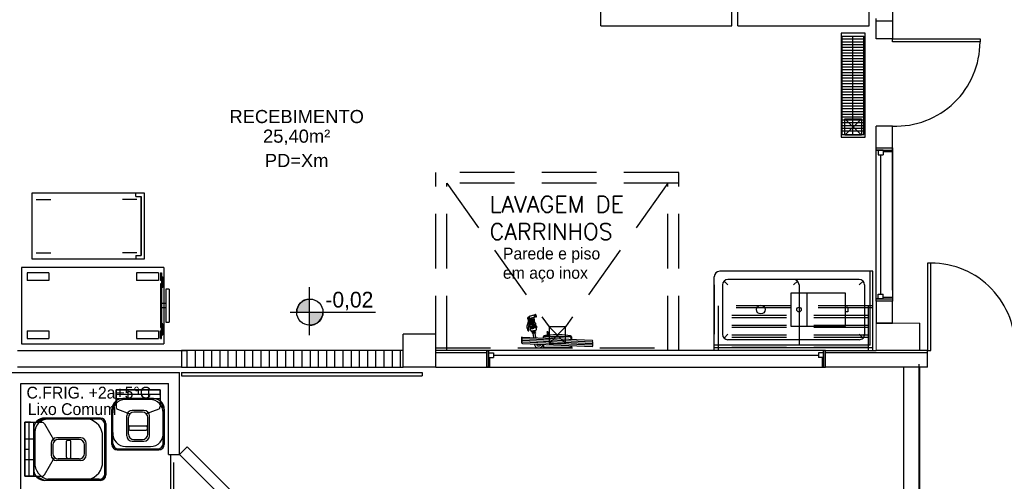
# Model space of a CAD drawing. Header units: millimetres. Extents: x 4 to 3534, y 14 to 98.
# Tile 98 of 161: x 31.14 to 40.15, y 33.5 to 37.72. Entities that reach past the tile are written whole.
import ezdxf

# ---------------------------------------------------------------- set-up
doc = ezdxf.new("R2010")
doc.units = ezdxf.units.MM
doc.header["$MEASUREMENT"] = 0
doc.linetypes.add('Dashed', pattern=[0.75, 0.5, -0.25])
doc.layers.add('AF-Colunas', color=7, linetype='Continuous', lineweight=20)
doc.styles.add('Arial', font='arial.ttf')
doc.styles.add('CenturyGothic', font='GOTHIC.TTF')
doc.styles.add('ROMANS', font='ROMANS')

msp = doc.modelspace()

# ---------------------------------------------------------------- hatches: boundary and pattern name
at = {"linetype": 'Continuous'}
for color, points in [(7, [(33.6909, 35.05014), (33.7904, 35.05014), (33.7904, 35.16994), (33.7604, 35.16484), (33.7327, 35.15224), (33.709, 35.13304), (33.6909, 35.10854), (33.6795, 35.08034), (33.6756, 35.05014), (33.6909, 35.05014)]), (7, [(33.7904, 34.93024), (33.821, 34.93314), (33.8443, 34.94044), (33.8681, 34.95444), (33.888, 34.97354), (33.9031, 34.99674), (33.9125, 35.02264), (33.9156, 35.05014), (33.7904, 35.05014), (33.7904, 34.93024)]), (256, [(35.8032, 34.97264), (35.8198, 34.96844), (35.8199, 34.96774), (35.8032, 34.97264)])]:
    msp.add_hatch(color=color, dxfattribs=at).paths.add_polyline_path(points)

# ---------------------------------------------------------------- linework, layer by layer
at = {"color": 7}
for p, q in [((36.4554, 37.66824), (36.4554, 38.66824)), ((37.6554, 37.66824), (37.6554, 38.66824)), ((37.7082, 37.66824), (37.7082, 38.66824)), ((38.9082, 37.66824), (38.9082, 38.66824)), ((39.1232, 38.31444), (39.1232, 37.71444)), ((38.9732, 37.71444), (38.9732, 37.73344)), ((36.4554, 37.66824), (37.6554, 37.66824)), ((37.7082, 37.66824), (38.9082, 37.66824)), ((38.9732, 37.55014), (38.9732, 37.71444)), ((38.9732, 37.71444), (39.1232, 37.71444)), ((39.1232, 37.71444), (39.1232, 37.55014)), ((38.6627, 37.57344), (38.8617, 37.57344)), ((38.6627, 36.67344), (38.6627, 37.57344)), ((38.6627, 37.54744), (38.8617, 37.54744)), ((38.7617, 36.67344), (38.7617, 37.57344)), ((38.8617, 36.67344), (38.8617, 37.57344)), ((39.1232, 37.55014), (38.9732, 37.55014)), ((38.6627, 37.52244), (38.8617, 37.52244)), ((38.6627, 37.49744), (38.8617, 37.49744)), ((38.6627, 37.47144), (38.8617, 37.47144)), ((38.6627, 37.44644), (38.8617, 37.44644)), ((38.6627, 37.42044), (38.8617, 37.42044)), ((38.6627, 37.39544), (38.8617, 37.39544)), ((38.6627, 37.36944), (38.8617, 37.36944)), ((38.6627, 37.34444), (38.8617, 37.34444)), ((38.6627, 37.31844), (38.8617, 37.31844)), ((38.6627, 37.29344), (38.8617, 37.29344)), ((38.6627, 37.26744), (38.8617, 37.26744)), ((38.6627, 37.24244), (38.8617, 37.24244)), ((38.6627, 37.21644), (38.8617, 37.21644)), ((38.6627, 37.19144), (38.8617, 37.19144)), ((38.6627, 37.16544), (38.8617, 37.16544)), ((38.6627, 37.14044), (38.8617, 37.14044)), ((38.6627, 37.11444), (38.8617, 37.11444)), ((38.6627, 37.08944), (38.8617, 37.08944)), ((38.6627, 37.06344), (38.8617, 37.06344)), ((38.6627, 37.03844), (38.8617, 37.03844)), ((38.6627, 37.01244), (38.8617, 37.01244)), ((38.6627, 36.98744), (38.8617, 36.98744)), ((38.6627, 36.96144), (38.8617, 36.96144)), ((38.6627, 36.93644), (38.8617, 36.93644)), ((38.6627, 36.91044), (38.8617, 36.91044)), ((38.6627, 36.88544), (38.8617, 36.88544)), ((38.6627, 36.85944), (38.8617, 36.85944)), ((38.6627, 36.83444), (38.8617, 36.83444)), ((38.6627, 36.80844), (38.8617, 36.80844)), ((38.6627, 36.78344), (38.8617, 36.78344)), ((38.6627, 36.75744), (38.8617, 36.75744)), ((38.6627, 36.73244), (38.8617, 36.73244)), ((38.8382, 36.66764), (38.6882, 36.81764)), ((38.6882, 36.66764), (38.8382, 36.81764)), ((38.9732, 35.25124), (38.9732, 36.75124)), ((39.1232, 36.75124), (38.9732, 36.75124)), ((39.1232, 36.55124), (39.1232, 36.75124)), ((38.6627, 36.70644), (38.8617, 36.70644)), ((38.6627, 36.67344), (38.8617, 36.67344)), ((38.9732, 36.55124), (39.1232, 36.55124)), ((38.9732, 35.15124), (38.9732, 36.55124)), ((39.1232, 35.25124), (39.1232, 36.55124)), ((39.1232, 36.55124), (39.1232, 35.15124)), ((39.0376, 36.53224), (38.9732, 36.53224)), ((38.9732, 36.53224), (39.1232, 36.53224)), ((38.9932, 36.53224), (38.9932, 36.48774)), ((38.9932, 36.48774), (39.0376, 36.48774)), ((39.0154, 35.21474), (39.0154, 36.48774)), ((39.0376, 36.53224), (39.0376, 36.48774)), ((39.0376, 36.51954), (39.1232, 36.51954)), ((39.1232, 36.51664), (39.1232, 36.54844)), ((32.2046, 36.10694), (32.2046, 36.13694)), ((32.2046, 36.10694), (32.2546, 36.10694)), ((32.2846, 36.13694), (32.2546, 36.13694)), ((32.2546, 36.10694), (32.2546, 35.56694)), ((31.2949, 36.08144), (31.4277, 36.08144)), ((32.2143, 36.08144), (32.0815, 36.08144)), ((31.2949, 35.59244), (31.4277, 35.59244)), ((32.2143, 35.59244), (32.0815, 35.59244)), ((32.2046, 35.56694), (32.2546, 35.56694)), ((32.2046, 35.56694), (32.2046, 35.53694)), ((32.2546, 35.53694), (32.2846, 35.53694)), ((32.4606, 35.45904), (31.1606, 35.45904)), ((31.1606, 35.45904), (31.1606, 34.75904)), ((32.4606, 35.45904), (32.4606, 34.75904)), ((38.9432, 35.42324), (37.5432, 35.42324)), ((38.9182, 34.74824), (38.9182, 35.42324)), ((38.9432, 34.72324), (38.9432, 35.42324)), ((37.4932, 34.72324), (37.4932, 35.37324)), ((37.4932, 35.29824), (37.4932, 34.84824)), ((37.5682, 35.29824), (37.5682, 34.84824)), ((37.6182, 35.29824), (37.5828, 35.33364)), ((38.2182, 35.34824), (37.6182, 35.34824)), ((38.8182, 35.34824), (38.2182, 35.34824)), ((38.2182, 35.29824), (38.2536, 35.33364)), ((38.2682, 35.29824), (38.2682, 34.84824)), ((38.8182, 35.29824), (38.8536, 35.33364)), ((38.8682, 35.29824), (38.8682, 34.84824)), ((32.4806, 35.25904), (32.4806, 34.95904)), ((32.5106, 35.25904), (32.4806, 35.25904)), ((32.5106, 35.25904), (32.5106, 34.95904)), ((33.7904, 35.27984), (33.7904, 34.83984)), ((38.9932, 35.21474), (39.0376, 35.21474)), ((38.9932, 35.17034), (38.9932, 35.21474)), ((39.0376, 35.17034), (39.0376, 35.21474)), ((32.4806, 35.12904), (32.4406, 35.12904)), ((33.7904, 35.16994), (33.7904, 34.93024)), ((39.0376, 35.17034), (38.9732, 35.17034)), ((38.9732, 35.17034), (39.1232, 35.17034)), ((39.1232, 35.15124), (38.9732, 35.15124)), ((38.9732, 35.15124), (38.9732, 34.94824)), ((39.1232, 35.18304), (39.0376, 35.18304)), ((39.1232, 34.94824), (39.1232, 35.15124)), ((32.4806, 35.08904), (32.4406, 35.08904)), ((33.6155, 35.05014), (34.3955, 35.05014)), ((33.6756, 35.05014), (33.9156, 35.05014)), ((35.8439, 35.02284), (35.8111, 35.01404)), ((35.8497, 35.00644), (35.8456, 35.02184)), ((35.8546, 35.02214), (35.8461, 35.01984)), ((35.8546, 35.02214), (35.8508, 35.02104)), ((35.8593, 35.02694), (35.8522, 35.02504)), ((35.8671, 35.01114), (35.8636, 35.02454)), ((32.4806, 34.95904), (32.5106, 34.95904)), ((35.7939, 34.97174), (35.7804, 34.92064)), ((35.7904, 34.98624), (35.788, 34.98674)), ((35.7909, 34.98704), (35.7883, 34.98754)), ((35.791, 34.98784), (35.7885, 34.98834)), ((35.7912, 34.98874), (35.7888, 34.98914)), ((35.7913, 34.98954), (35.789, 34.98994)), ((35.7915, 34.99034), (35.7893, 34.99084)), ((35.7917, 34.99124), (35.7895, 34.99164)), ((35.7918, 34.99204), (35.7897, 34.99244)), ((35.792, 34.99294), (35.7899, 34.99334)), ((35.7922, 34.99374), (35.7901, 34.99414)), ((35.7923, 34.99454), (35.7903, 34.99494)), ((35.7925, 34.99544), (35.7904, 34.99584)), ((35.7927, 34.99624), (35.7906, 34.99664)), ((35.7928, 34.99714), (35.7907, 34.99754)), ((35.7908, 34.98654), (35.7942, 35.00424)), ((35.793, 34.99794), (35.7908, 34.99834)), ((35.7931, 34.99874), (35.791, 34.99924)), ((35.7933, 34.99964), (35.7911, 35.00004)), ((35.7936, 35.00134), (35.7912, 35.00174)), ((35.7935, 35.00044), (35.7912, 35.00094)), ((35.7938, 35.00214), (35.7913, 35.00264)), ((35.7941, 35.00384), (35.7914, 35.00434)), ((35.794, 35.00294), (35.7914, 35.00344)), ((35.8039, 34.97724), (35.7918, 34.90124)), ((35.8032, 34.97264), (35.8199, 34.96774)), ((35.8032, 34.97264), (35.8198, 34.96844)), ((35.8033, 34.98094), (35.808, 34.98284)), ((35.8432, 34.94234), (35.8046, 34.93864)), ((35.8405, 34.95124), (35.8047, 34.94784)), ((35.8469, 34.93344), (35.8048, 34.92944)), ((35.8388, 34.96034), (35.8051, 34.95714)), ((35.8381, 34.96944), (35.8058, 34.96644)), ((35.8383, 34.97874), (35.8069, 34.97574)), ((35.8432, 35.00114), (35.8076, 34.99164)), ((35.8396, 34.98804), (35.8084, 34.98504)), ((35.8147, 34.98564), (35.818, 34.98704)), ((35.8174, 34.99424), (35.8181, 34.98604)), ((35.819, 34.97684), (35.8199, 34.96774)), ((35.8207, 34.95864), (35.8216, 34.94944)), ((35.8225, 34.94034), (35.8233, 34.93124)), ((35.8582, 35.00874), (35.8497, 35.00644)), ((35.8544, 35.00774), (35.8582, 35.00874)), ((35.8647, 35.00694), (35.8575, 35.00504)), ((38.9732, 34.94824), (39.1232, 34.94824)), ((39.1232, 34.94824), (38.9732, 34.94824)), ((39.3732, 34.69824), (39.3732, 34.94824)), ((34.6482, 34.69824), (34.6482, 34.84824)), ((34.9482, 34.84824), (34.6482, 34.84824)), ((34.9482, 34.69824), (34.9482, 34.84824)), ((35.8519, 34.92464), (35.8054, 34.92024)), ((35.8582, 34.91604), (35.8063, 34.91114)), ((35.8663, 34.90764), (35.8075, 34.90204)), ((35.8579, 34.88124), (35.8215, 34.87594)), ((35.8215, 34.87594), (35.8222, 34.87134)), ((35.8586, 34.87664), (35.8222, 34.87134)), ((35.8242, 34.92204), (35.8251, 34.91294)), ((35.8259, 34.90384), (35.8261, 34.90144)), ((35.8546, 34.87554), (35.8259, 34.87134)), ((35.826, 34.87184), (35.8266, 34.86814)), ((35.8548, 34.87474), (35.8261, 34.87054)), ((35.8549, 34.87394), (35.8263, 34.86974)), ((35.8551, 34.87314), (35.8264, 34.86894)), ((35.8553, 34.87234), (35.8266, 34.86814)), ((35.8573, 34.86734), (35.8277, 34.86644)), ((35.8277, 34.86644), (35.8291, 34.85654)), ((35.8586, 34.85734), (35.8291, 34.85654)), ((35.8341, 34.85664), (35.8395, 34.81814)), ((35.8343, 34.87784), (35.835, 34.87314)), ((35.8475, 34.87974), (35.8482, 34.87514)), ((35.8539, 34.85724), (35.8594, 34.81724)), ((35.8547, 34.87604), (35.8553, 34.87234)), ((35.8573, 34.86734), (35.8586, 34.85734)), ((35.8579, 34.88124), (35.8586, 34.87664)), ((35.9671, 34.86144), (35.9671, 34.83314)), ((35.9707, 34.86144), (35.9707, 34.83314)), ((36.1331, 34.76454), (35.9831, 34.91454)), ((35.9831, 34.76454), (36.1331, 34.91454)), ((37.6182, 34.84824), (37.5828, 34.81284)), ((38.2682, 34.90484), (38.2682, 34.75484)), ((38.8182, 34.84824), (38.8536, 34.81284)), ((31.1606, 34.75904), (32.4606, 34.75904)), ((35.7384, 34.82274), (36.3771, 34.79374)), ((35.7386, 34.80814), (36.3774, 34.77914)), ((35.7389, 34.79354), (36.3777, 34.76454)), ((35.7391, 34.77894), (36.3779, 34.74994)), ((35.7394, 34.76434), (36.3782, 34.73534)), ((35.9281, 34.82394), (35.9281, 34.81414)), ((35.9281, 34.75584), (35.9281, 34.72324)), ((35.9331, 34.81824), (35.9331, 34.81394)), ((35.9331, 34.75554), (35.9331, 34.72824)), ((35.9431, 34.82824), (36.1731, 34.82824)), ((35.9431, 34.82824), (36.1731, 34.82824)), ((35.9716, 34.83314), (35.9662, 34.83314)), ((35.9716, 34.83834), (35.9716, 34.83314)), ((36.1831, 34.81824), (36.1831, 34.80254)), ((36.1881, 34.82404), (36.1881, 34.80234)), ((38.2182, 34.79824), (37.6182, 34.79824)), ((38.8182, 34.79824), (38.2182, 34.79824)), ((31.1232, 34.69824), (32.6755, 34.69824)), ((32.6232, 34.69824), (32.6232, 34.54824)), ((34.6482, 34.69824), (32.6232, 34.69824)), ((32.6755, 34.54824), (32.6755, 34.69824)), ((32.7505, 34.54824), (32.7505, 34.69824)), ((32.8255, 34.54824), (32.8255, 34.69824)), ((32.9005, 34.54824), (32.9005, 34.69824)), ((32.9755, 34.54824), (32.9755, 34.69824)), ((33.0505, 34.54824), (33.0505, 34.69824)), ((33.1255, 34.54824), (33.1255, 34.69824)), ((33.2005, 34.54824), (33.2005, 34.69824)), ((33.2755, 34.54824), (33.2755, 34.69824)), ((33.3505, 34.54824), (33.3505, 34.69824)), ((33.4255, 34.54824), (33.4255, 34.69824)), ((33.5005, 34.54824), (33.5005, 34.69824)), ((33.5755, 34.54824), (33.5755, 34.69824)), ((33.6505, 34.54824), (33.6505, 34.69824)), ((33.7255, 34.54824), (33.7255, 34.69824)), ((33.8005, 34.54824), (33.8005, 34.69824)), ((33.8755, 34.54824), (33.8755, 34.69824)), ((33.9505, 34.54824), (33.9505, 34.69824)), ((34.0255, 34.54824), (34.0255, 34.69824)), ((34.1005, 34.54824), (34.1005, 34.69824)), ((34.1755, 34.54824), (34.1755, 34.69824)), ((34.2505, 34.54824), (34.2505, 34.69824)), ((34.3255, 34.54824), (34.3255, 34.69824)), ((34.4005, 34.54824), (34.4005, 34.69824)), ((34.4755, 34.54824), (34.4755, 34.69824)), ((34.5505, 34.54824), (34.5505, 34.69824)), ((34.6255, 34.54824), (34.6255, 34.69824)), ((34.6482, 34.54824), (34.6482, 34.69824)), ((35.4107, 34.69824), (34.9482, 34.69824)), ((34.9482, 34.54824), (34.9482, 34.69824)), ((35.4107, 34.67824), (34.9482, 34.67824)), ((35.4107, 34.69824), (35.4297, 34.69824)), ((35.4297, 34.69824), (35.4107, 34.69824)), ((35.4107, 34.69824), (35.4107, 34.54824)), ((35.4297, 34.63384), (35.4297, 34.69824)), ((35.4297, 34.54824), (35.4297, 34.69824)), ((38.4917, 34.69824), (35.4297, 34.69824)), ((35.4297, 34.69824), (35.4297, 34.54824)), ((35.4297, 34.67824), (35.4297, 34.63384)), ((35.4297, 34.67824), (35.4742, 34.67824)), ((35.4742, 34.67824), (35.4742, 34.63384)), ((36.1881, 34.72324), (35.9281, 34.72324)), ((36.1831, 34.72824), (35.9331, 34.72824)), ((36.1716, 34.72324), (35.9446, 34.72324)), ((36.1831, 34.74414), (36.1831, 34.72824)), ((36.1881, 34.74394), (36.1881, 34.72324)), ((38.9182, 34.74824), (37.4932, 34.74824)), ((38.9432, 34.72324), (37.4932, 34.72324)), ((38.4472, 34.67824), (38.4472, 34.63384)), ((38.4917, 34.67824), (38.4472, 34.67824)), ((38.4917, 34.63384), (38.4917, 34.69824)), ((38.5107, 34.69824), (38.4917, 34.69824)), ((38.4917, 34.69824), (38.4917, 34.54824)), ((38.5107, 34.69824), (38.4917, 34.69824)), ((38.4917, 34.54824), (38.4917, 34.69824)), ((38.4917, 34.67824), (38.4917, 34.63384)), ((38.5107, 34.69824), (38.9732, 34.69824)), ((38.5107, 34.54824), (38.5107, 34.69824)), ((39.4443, 34.67824), (38.5107, 34.67824)), ((39.3732, 34.69824), (38.9732, 34.69824)), ((39.4443, 34.69824), (39.1139, 34.69824)), ((39.4443, 34.54824), (39.4443, 34.69824)), ((35.4297, 34.63384), (35.4742, 34.63384)), ((35.4297, 34.63384), (35.4425, 34.63384)), ((35.4425, 34.54824), (35.4425, 34.63384)), ((35.4742, 34.65604), (38.4472, 34.65604)), ((38.4917, 34.63384), (38.4472, 34.63384)), ((38.4789, 34.63384), (38.4917, 34.63384)), ((38.4789, 34.63384), (38.4789, 34.54824)), ((39.3709, 30.92324), (39.3655, 34.57324)), ((31.0533, 34.49824), (32.6033, 34.49824)), ((32.6232, 34.54824), (31.1232, 34.54824)), ((32.6033, 33.74824), (32.6033, 34.49824)), ((32.6232, 34.54824), (34.6482, 34.54824)), ((32.6232, 34.49814), (34.8239, 34.49814)), ((32.6232, 34.49814), (32.6232, 34.46814)), ((34.9482, 34.54824), (34.6482, 34.54824)), ((34.8239, 34.49814), (34.8239, 34.46814)), ((34.9482, 34.54824), (35.4107, 34.54824)), ((35.4425, 34.54824), (35.4107, 34.54824)), ((35.4107, 34.54824), (35.4297, 34.54824)), ((35.4297, 34.54824), (38.4917, 34.54824)), ((38.4789, 34.54824), (38.5107, 34.54824)), ((38.4917, 34.54824), (38.5107, 34.54824)), ((39.4443, 34.54824), (38.5107, 34.54824)), ((39.3732, 34.54824), (39.2232, 34.54824)), ((39.2232, 34.54824), (39.2232, 31.04824)), ((39.3732, 31.04824), (39.3732, 34.54824)), ((31.1533, 32.84824), (31.1533, 34.39824)), ((31.1533, 34.39824), (32.5033, 34.39824)), ((32.5033, 33.74824), (32.5033, 34.39824)), ((32.6232, 34.46814), (34.8239, 34.46814)), ((32.4263, 34.34054), (32.0243, 34.34054)), ((32.0243, 34.34054), (32.0243, 34.23974)), ((32.0243, 34.34054), (32.0243, 34.22054)), ((32.0243, 34.34054), (32.1303, 34.34054)), ((32.0243, 34.30054), (32.4263, 34.30054)), ((32.1303, 34.34054), (32.1303, 34.26054)), ((32.2253, 34.34054), (32.2253, 34.30054)), ((32.4263, 34.34054), (32.3203, 34.34054)), ((32.3203, 34.34054), (32.3203, 34.26054)), ((32.4263, 34.29054), (32.4263, 34.34054)), ((32.0243, 34.26054), (32.4263, 34.26054)), ((32.0243, 34.22054), (32.0243, 34.18604)), ((32.3653, 34.26054), (32.0853, 34.26054)), ((32.3353, 34.25054), (32.1053, 34.25054)), ((32.4263, 34.29054), (32.4263, 34.23974)), ((32.4263, 34.23974), (32.4263, 34.18604)), ((31.9853, 33.84054), (31.9853, 34.16054)), ((31.9953, 33.85054), (31.9953, 34.13054)), ((32.037, 34.16154), (32.151, 34.12084)), ((32.2793, 34.15054), (32.1713, 34.15054)), ((32.2643, 34.13554), (32.1863, 34.13554)), ((32.4137, 34.16154), (32.2997, 34.12084)), ((32.4553, 33.85054), (32.4553, 34.13054)), ((32.4653, 33.84054), (32.4653, 34.16054)), ((31.1908, 34.04274), (31.1908, 33.55074)), ((31.2408, 34.04274), (31.1908, 34.04274)), ((31.1908, 34.04274), (31.1908, 33.89174)), ((31.2308, 33.55074), (31.2308, 34.04274)), ((31.2408, 34.04274), (31.2916, 34.04274)), ((31.2708, 33.55074), (31.2708, 34.04274)), ((31.2916, 34.04274), (31.3453, 34.04274)), ((31.3698, 34.03014), (31.4604, 33.87114)), ((31.8808, 34.08174), (31.3708, 34.08174)), ((31.8708, 34.07174), (31.4008, 34.07174)), ((31.9308, 33.79674), (31.9308, 34.03174)), ((32.1213, 33.92054), (32.1213, 34.10054)), ((32.1363, 33.93554), (32.1363, 34.08554)), ((32.3143, 33.93554), (32.3143, 34.08554)), ((32.3293, 33.92054), (32.3293, 34.10054)), ((31.2708, 33.98174), (31.2708, 33.61174)), ((31.2808, 33.95174), (31.2808, 33.67674)), ((31.9208, 33.79674), (31.9208, 34.02174)), ((32.1413, 34.00054), (32.1413, 33.98054)), ((32.1513, 34.01054), (32.2993, 34.01054)), ((32.1513, 33.97054), (32.2993, 33.97054)), ((32.3093, 34.00054), (32.3093, 33.98054)), ((31.1908, 33.89174), (31.2708, 33.89174)), ((31.4308, 33.85074), (31.4308, 33.74274)), ((31.7008, 33.90074), (31.4808, 33.90074)), ((31.6858, 33.88574), (31.4958, 33.88574)), ((31.5708, 33.72274), (31.5708, 33.87074)), ((31.5808, 33.88074), (31.6008, 33.88074)), ((31.6108, 33.72274), (31.6108, 33.87074)), ((31.7508, 33.79674), (31.7508, 33.85074)), ((31.9008, 33.79674), (31.9008, 33.91074)), ((32.1713, 33.87054), (32.2253, 33.87054)), ((32.1863, 33.88554), (32.2253, 33.88554)), ((32.2253, 33.88554), (32.2643, 33.88554)), ((32.2253, 33.87054), (32.2793, 33.87054)), ((31.1908, 33.79674), (31.2308, 33.79674)), ((31.4458, 33.83574), (31.4458, 33.75774)), ((31.7358, 33.79674), (31.7358, 33.83574)), ((31.7358, 33.75774), (31.7358, 33.79674)), ((31.7508, 33.74274), (31.7508, 33.79674)), ((31.9008, 33.68274), (31.9008, 33.79674)), ((31.9208, 33.57174), (31.9208, 33.79674)), ((31.9308, 33.56174), (31.9308, 33.79674)), ((32.0353, 33.79054), (32.2253, 33.79054)), ((32.0453, 33.80054), (32.2253, 33.80054)), ((32.1113, 33.82054), (32.2253, 33.82054)), ((32.2253, 33.82054), (32.3393, 33.82054)), ((32.2253, 33.80054), (32.4053, 33.80054)), ((32.2253, 33.79054), (32.4153, 33.79054)), ((31.1908, 33.55074), (31.1908, 33.70174)), ((31.1908, 33.70174), (31.2708, 33.70174)), ((31.3698, 33.56344), (31.4604, 33.72244)), ((31.7008, 33.69274), (31.4808, 33.69274)), ((31.6858, 33.70774), (31.4958, 33.70774)), ((31.5808, 33.71274), (31.6008, 33.71274)), ((32.5033, 33.74824), (32.6033, 33.74824)), ((31.1908, 33.55074), (31.2916, 33.55074)), ((31.1908, 33.55074), (31.3108, 33.55074)), ((31.3108, 33.55074), (31.3453, 33.55074)), ((31.8808, 33.51174), (31.3708, 33.51174)), ((31.8708, 33.52174), (31.4008, 33.52174))]:
    msp.add_line(p, q, dxfattribs=at)
at = {"color": 7, "linetype": 'Dashed'}
for p, q in [((37.168, 36.32824), (34.9482, 36.32824)), ((34.9482, 34.69824), (34.9482, 36.32824)), ((37.168, 34.69824), (37.168, 36.32824)), ((37.168, 36.22824), (34.9482, 36.22824)), ((35.0482, 34.69824), (35.0482, 36.22824)), ((35.0482, 36.22824), (35.9831, 34.91454)), ((37.068, 36.22824), (36.1331, 34.91454)), ((37.068, 34.69824), (37.068, 36.22824)), ((38.9432, 35.10824), (37.4932, 35.10824)), ((37.4932, 34.69824), (37.4932, 35.10824)), ((38.9432, 35.10824), (37.4932, 35.10824)), ((38.9432, 35.08824), (37.4932, 35.08824)), ((37.5332, 34.69824), (37.5332, 35.10824)), ((38.9032, 34.69824), (38.9032, 35.10824)), ((38.9432, 34.69824), (38.9432, 35.10824)), ((38.9032, 35.01824), (37.5332, 35.01824)), ((38.9032, 34.99824), (37.5332, 34.99824)), ((38.9032, 34.92824), (37.5332, 34.92824)), ((38.9032, 34.90824), (37.5332, 34.90824)), ((38.9032, 34.83824), (37.5332, 34.83824)), ((38.9032, 34.81824), (37.5332, 34.81824)), ((38.9032, 34.74824), (37.5332, 34.74824)), ((38.9032, 34.72824), (37.5332, 34.72824)), ((32.5206, 33.74824), (32.5206, 33.04824)), ((32.5506, 33.67574), (32.5506, 33.12074))]:
    msp.add_line(p, q, dxfattribs=at)
at = {"color": 7, "linetype": 'Continuous'}
for p, q in [((31.2106, 35.40904), (31.2106, 35.33904)), ((31.4106, 35.40904), (31.2106, 35.40904)), ((31.4106, 35.40904), (31.4106, 35.33904)), ((32.4106, 35.40904), (32.2106, 35.40904)), ((32.2106, 35.40904), (32.2106, 35.33904)), ((32.4106, 35.40904), (32.4106, 35.33904)), ((32.4306, 35.40904), (32.4306, 35.33904)), ((32.4306, 35.40904), (32.4406, 35.40904)), ((32.4406, 35.40904), (32.4406, 35.33904)), ((31.4106, 35.33904), (31.2106, 35.33904)), ((32.4106, 35.33904), (32.2106, 35.33904)), ((32.4406, 35.33904), (32.4306, 35.33904)), ((32.4406, 35.30904), (32.4306, 35.30904)), ((32.4306, 35.30904), (32.4306, 34.90904)), ((32.4406, 35.37404), (32.4406, 35.27404)), ((32.4406, 35.37404), (32.4506, 35.37404)), ((32.4406, 35.30904), (32.4406, 34.90904)), ((32.4506, 35.37404), (32.4506, 35.27404)), ((32.4506, 35.27404), (32.4406, 35.27404)), ((38.3404, 35.22244), (38.3404, 34.92244)), ((38.6934, 35.09424), (38.7145, 35.09424)), ((38.7145, 35.05224), (38.6934, 35.05224)), ((38.7145, 35.09424), (38.7145, 35.05224)), ((32.4406, 34.84404), (32.4406, 34.94404)), ((32.4506, 34.94404), (32.4406, 34.94404)), ((32.4506, 34.84404), (32.4506, 34.94404)), ((31.2106, 34.87904), (31.4106, 34.87904)), ((31.2106, 34.87904), (31.2106, 34.80904)), ((31.4106, 34.87904), (31.4106, 34.80904)), ((32.2106, 34.87904), (32.2106, 34.80904)), ((32.2106, 34.87904), (32.4106, 34.87904)), ((32.4106, 34.87904), (32.4106, 34.80904)), ((32.4406, 34.90904), (32.4306, 34.90904)), ((32.4306, 34.80904), (32.4306, 34.87904)), ((32.4406, 34.87904), (32.4306, 34.87904)), ((32.4406, 34.80904), (32.4406, 34.87904)), ((32.4406, 34.84404), (32.4506, 34.84404)), ((31.2106, 34.80904), (31.4106, 34.80904)), ((32.2106, 34.80904), (32.4106, 34.80904)), ((32.4306, 34.80904), (32.4406, 34.80904))]:
    msp.add_line(p, q, dxfattribs=at)
at = {"color": 7}
for points in [[(38.6532, 36.65014), (38.8732, 36.65014), (38.8732, 37.60014), (38.6532, 37.60014), (38.6532, 36.65014)], [(38.8382, 36.66764), (38.6882, 36.66764), (38.6882, 36.81764), (38.8382, 36.81764), (38.8382, 36.66764)], [(32.2546, 36.13694), (31.2546, 36.13694), (31.2546, 35.53694), (32.2546, 35.53694)], [(32.2546, 35.53694), (32.2846, 35.53694), (32.2846, 36.13694), (32.2546, 36.13694)], [(32.2546, 35.56694), (32.2546, 36.10694)], [(32.2546, 36.10694), (32.2546, 35.56694)], [(32.4263, 34.34054), (32.4263, 34.23974), (32.4653, 34.16054), (32.4653, 34.16054), (32.4653, 33.84054), (32.4153, 33.79054), (32.4153, 33.79054), (32.0353, 33.79054), (31.9853, 33.84054), (31.9853, 33.84054), (31.9853, 34.16054), (32.0243, 34.23974), (32.0243, 34.23974), (32.0243, 34.34054), (32.4263, 34.34054)], [(31.1908, 34.04274), (31.2916, 34.04274), (31.3708, 34.08174), (31.3708, 34.08174), (31.8808, 34.08174), (31.9308, 34.03174), (31.9308, 34.03174), (31.9308, 33.56174), (31.8808, 33.51174), (31.8808, 33.51174), (31.3708, 33.51174), (31.2916, 33.55074), (31.2916, 33.55074), (31.1908, 33.55074), (31.1908, 34.04274)]]:
    msp.add_lwpolyline(points, dxfattribs=at)
for points in [[(39.1232, 37.55014), (39.9232, 37.55014), (39.9232, 37.52014), (39.1232, 37.52014), (39.1232, 37.55014)], [(39.4443, 34.69824), (39.4743, 34.69824), (39.4743, 35.49824), (39.4443, 35.49824), (39.4443, 34.69824)], [(35.9831, 34.91454), (35.9831, 34.76454), (36.1331, 34.76454), (36.1331, 34.91454), (35.9831, 34.91454)], [(32.6033, 33.74824), (33.0983, 33.25324), (33.169, 33.32394), (32.674, 33.81894), (32.6033, 33.74824)]]:
    msp.add_lwpolyline(points, close=True, dxfattribs=at)
at = {"color": 7, "linetype": 'Continuous'}
msp.add_lwpolyline([(38.6934, 34.92244), (38.6934, 35.22244), (38.1934, 35.22244), (38.1934, 34.92244), (38.6934, 34.92244)], close=True, dxfattribs=at)
at = {"color": 7, "linetype": 'Dashed'}
msp.add_lwpolyline([(34.9482, 34.72324), (37.168, 34.72324)], dxfattribs=at)
at = {"color": 7}
for centre, radius in [((33.7956, 35.05014), 0.12), ((37.9182, 35.07324), 0.04)]:
    msp.add_circle(centre, radius, dxfattribs=at)
at = {"color": 7, "linetype": 'Continuous'}
msp.add_circle((38.2682, 35.07324), 0.021, dxfattribs=at)
at = {"color": 7}
for centre, radius, start, end in [((39.1526, 37.52124), 0.77056, 267.811, 0), ((39.4743, 34.72764), 0.77056, 357.811, 90), ((37.5432, 35.37324), 0.05, 90, 180), ((37.6182, 35.29824), 0.05, 90, 180), ((38.2182, 35.29824), 0.05, 0.000011, 90), ((38.8182, 35.29824), 0.05, 0.000011, 90), ((33.7956, 35.05014), 0.12, 92.4939, 180), ((33.7956, 35.05014), 0.12, 267.506, 0), ((35.8442, 35.02144), 0.00138, 15, 105), ((35.8578, 35.02084), 0.00695, 143.331, 178.295), ((35.8578, 35.02084), 0.00695, 143.331, 178.295), ((35.8374, 35.01034), 0.0208, 34.406, 44.8937), ((35.8374, 35.01034), 0.0208, 345.106, 44.8936), ((35.8602, 35.02364), 0.00346, 15, 105), ((35.8325, 34.98714), 0.04453, 157.307, 180.643), ((35.7894, 34.98754), 0.00165, 210.581, 325.776), ((35.728, 35.00754), 0.06355, 340.829, 357.121), ((35.7928, 35.00374), 0.0015, 20.0669, 156.29), ((35.8151, 34.99124), 0.02284, 160.731, 208.029), ((35.7691, 35.02924), 0.03909, 308.65, 333.06), ((35.7851, 34.97724), 0.0104, 327.813, 18.1044), ((35.8148, 34.99434), 0.01743, 170.454, 224.419), ((35.7558, 35.03224), 0.05448, 320.066, 337.173), ((35.8063, 34.99704), 0.00556, 153.533, 283.698), ((35.7768, 35.01794), 0.03065, 322.953, 343.575), ((35.7982, 34.97814), 0.00576, 350.923, 44.4191), ((35.805, 35.01114), 0.00107, 356.985, 157.759), ((36.0642, 34.94074), 0.25968, 178.424, 180.459), ((36.0642, 34.94074), 0.25968, 182.488, 184.514), ((36.0642, 34.94074), 0.25968, 174.323, 176.379), ((35.8128, 35.00734), 0.00691, 105, 163.575), ((36.0642, 34.94074), 0.25968, 170.165, 172.253), ((35.9251, 34.97174), 0.08704, 160.261, 229.739), ((35.9396, 34.97564), 0.09979, 165.195, 224.805), ((35.8792, 34.99744), 0.03618, 174.126, 202.233), ((35.8616, 34.98524), 0.02434, 119.326, 139.216), ((35.8362, 34.97304), 0.01425, 332.244, 48.5347), ((35.8574, 34.96204), 0.00962, 152.671, 250.749), ((35.8512, 34.94114), 0.01216, 331.435, 75.543), ((35.8603, 35.01144), 0.00695, 211.705, 246.669), ((35.8603, 35.01144), 0.00695, 211.705, 246.669), ((35.8374, 35.01034), 0.0208, 345.106, 355.594), ((35.8697, 34.93044), 0.00929, 147.791, 253.194), ((35.8638, 35.01024), 0.00346, 285, 15), ((35.8347, 34.91564), 0.0545, 174.796, 220.375), ((35.8178, 34.89764), 0.02628, 172.001, 216.697), ((35.7948, 34.88154), 0.00199, 217.457, 9.43779), ((36.0642, 34.94074), 0.25968, 186.538, 188.564), ((35.8118, 34.95744), 0.05775, 266.03, 284.371), ((35.8386, 34.90164), 0.03085, 183.39, 236.397), ((35.8122, 34.95604), 0.05775, 265.771, 284.371), ((35.8177, 34.97684), 0.07588, 276.422, 290.118), ((35.818, 34.97544), 0.07588, 276.422, 290.118), ((35.8555, 34.83274), 0.07379, 79.6017, 99.1776), ((35.8559, 34.83134), 0.07379, 79.6017, 99.1776), ((35.8427, 34.90264), 0.02626, 305.311, 5.78563), ((35.8626, 34.91284), 0.00973, 309.626, 63.114), ((35.9689, 34.86614), 0.00503, 291.332, 248.668), ((36.0581, 34.03054), 0.81244, 81.4514, 96.1096), ((37.6182, 34.84824), 0.05, 180, 270), ((38.8182, 34.84824), 0.05, 270, 0.000011), ((35.738, 34.81544), 0.00731, 87.5537, 274.501), ((35.7383, 34.80084), 0.00731, 87.5537, 274.501), ((35.7386, 34.78624), 0.00731, 87.5537, 274.501), ((35.7388, 34.77164), 0.00731, 87.5537, 274.501), ((35.8881, 34.76404), 0.0408, 186.403, 348.385), ((35.8889, 34.76334), 0.02188, 192.74, 342.048), ((35.9381, 34.82404), 0.01, 94.4044, 180), ((35.9431, 34.81824), 0.01, 90, 180), ((36.0581, 34.03054), 0.81244, 96.4986, 98.5486), ((36.0581, 36.25404), 1.43039, 265.389, 274.611), ((36.0581, 36.25404), 1.43039, 265.389, 274.611), ((36.1731, 34.81824), 0.01, 0.00002, 90), ((36.1781, 34.82404), 0.01, 0.00002, 85.5956), ((36.3755, 34.78634), 0.00751, 284.643, 77.4114), ((36.3758, 34.77174), 0.00751, 284.643, 77.4114), ((36.376, 34.75714), 0.00751, 284.643, 77.4114), ((36.3763, 34.74254), 0.00751, 284.643, 77.4114), ((36.3846, 34.74694), 0.002, 207.651, 270), ((32.0853, 34.16054), 0.1, 90, 180), ((32.1068, 34.13874), 0.11182, 90.7787, 184.2), ((32.3353, 34.13054), 0.12, 0, 90), ((32.3653, 34.16054), 0.1, 0, 90), ((32.0543, 34.18604), 0.03, 180, 234.683), ((32.1713, 34.10054), 0.05, 90, 180), ((32.1863, 34.08554), 0.05, 90, 180), ((32.2643, 34.08554), 0.05, 0, 90), ((32.2793, 34.10054), 0.05, 0, 90), ((32.3963, 34.18604), 0.03, 305.317, 0), ((31.3708, 33.98174), 0.1, 90, 180), ((31.4008, 33.95174), 0.12, 90, 180), ((31.3453, 34.01274), 0.03, 35.317, 90), ((31.7412, 33.91494), 0.15962, 358.511, 79.327), ((31.8708, 34.02174), 0.05, 0, 90), ((31.8808, 34.03174), 0.05, 0, 90), ((32.1135, 33.93924), 0.11869, 174.524, 268.961), ((32.1513, 34.00054), 0.01, 90, 180), ((32.1513, 33.98054), 0.01, 180, 270), ((32.2993, 34.00054), 0.01, 0, 90), ((32.2993, 33.98054), 0.01, 270, 0), ((32.3372, 33.93924), 0.11869, 271.039, 5.47552), ((31.4808, 33.85074), 0.05, 90, 180), ((31.4958, 33.83574), 0.05, 90, 180), ((31.5808, 33.87074), 0.01, 90, 180), ((31.6008, 33.87074), 0.01, 0, 90), ((31.6858, 33.83574), 0.05, 0, 90), ((31.7008, 33.85074), 0.05, 0, 90), ((32.0453, 33.85054), 0.05, 180, 270), ((32.1713, 33.92054), 0.05, 180, 270), ((32.1863, 33.93554), 0.05, 180, 270), ((32.2643, 33.93554), 0.05, 270, 0), ((32.2793, 33.92054), 0.05, 270, 0), ((32.4053, 33.85054), 0.05, 270, 0), ((32.0353, 33.84054), 0.05, 180, 270), ((32.4153, 33.84054), 0.05, 270, 0), ((31.435, 33.67214), 0.15423, 178.291, 257.203), ((31.4808, 33.74274), 0.05, 180, 270), ((31.4958, 33.75774), 0.05, 180, 270), ((31.5808, 33.72274), 0.01, 180, 270), ((31.6008, 33.72274), 0.01, 270, 0), ((31.6858, 33.75774), 0.05, 270, 0), ((31.7008, 33.74274), 0.05, 270, 0), ((31.7412, 33.67864), 0.15962, 280.673, 1.48852), ((31.3708, 33.61174), 0.1, 180, 270), ((31.3453, 33.58074), 0.03, 270, 324.683), ((31.8708, 33.57174), 0.05, 270, 0), ((31.8808, 33.56174), 0.05, 270, 0)]:
    msp.add_arc(centre, radius, start, end, dxfattribs=at)
at = {"layer": 'AF-Colunas'}
for p, q in [((38.9732, 34.69824), (38.9732, 35.03374)), ((39.3732, 34.94824), (38.9732, 34.94824))]:
    msp.add_line(p, q, dxfattribs=at)

# ---------------------------------------------------------------- texts
at = {"color": 7, "line_spacing_factor": 0.798}
for s, insert, char_height, width, attachment_point, style in [('RECEBIMENTO', (33.6752, 36.77684), 0.12, 3.7248109, 8, 'Arial'), ('25,40m²', (33.6752, 36.57684), 0.12, 1.8624054, 8, 'Arial'), ('PD=Xm', (33.6752, 36.37684), 0.12, 1.7608647, 8, 'Arial'), ('LAVAGEM DE ', (35.4392, 35.96174), 0.15, 5.6, 7, 'ROMANS'), ('CARRINHOS', (35.4392, 35.71174), 0.15, 4.9142857, 7, 'ROMANS'), ('Parede e piso', (35.5612, 35.49924), 0.107783, 3.3954227, 7, 'CenturyGothic'), ('em aço inox', (35.5612, 35.32224), 0.107783, 3.0808941, 7, 'CenturyGothic'), ('-0,02', (33.9382, 35.06566), 0.143711, 1.6088013, 7, 'CenturyGothic'), ('C.FRIG. +2a+5°C', (31.2052, 34.25881), 0.107783, 4.0963013, 7, 'CenturyGothic'), ('Lixo Comum', (31.2172, 34.10781), 0.107783, 3.0586047, 7, 'CenturyGothic')]:
    msp.add_mtext(s, dxfattribs=dict(at, insert=insert, char_height=char_height, width=width, attachment_point=attachment_point, style=style))

doc.saveas('drawing.dxf')
